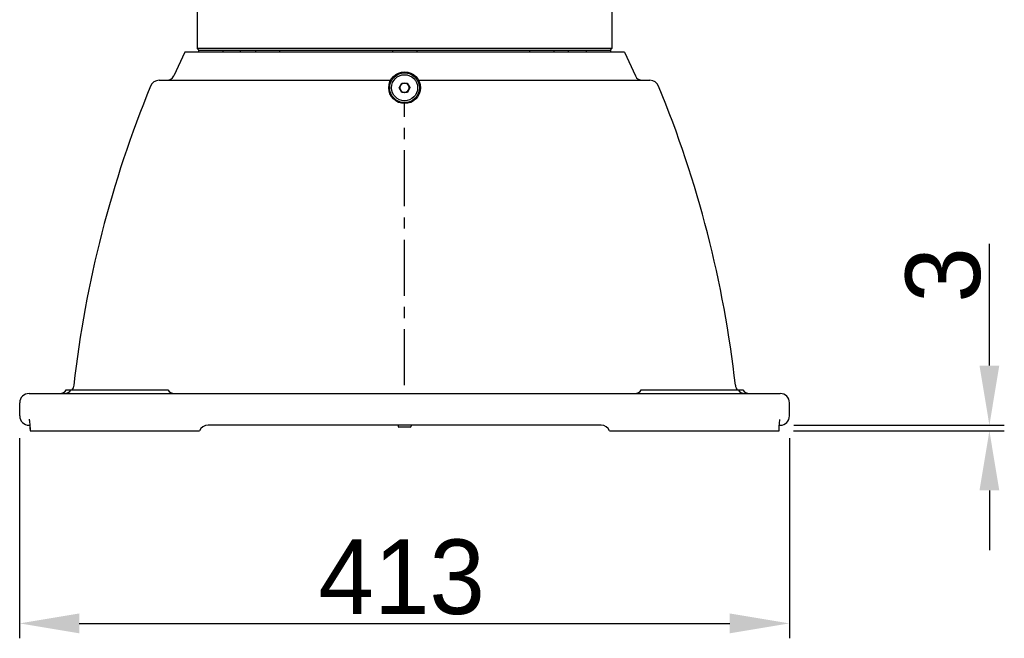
# Model space of a CAD drawing. Header units: millimetres. Extents: x 4086 to 10416, y 123 to 1549.
# Tile 5 of 99: x 6615 to 6747, y 604 to 687. Entities that reach past the tile are written whole.
import ezdxf

# ---------------------------------------------------------------- set-up
doc = ezdxf.new("R2010")
doc.units = ezdxf.units.MM
doc.linetypes.add('CENTER', pattern=[0.6, 0.375, -0.075, 0.075, -0.075])
for name, color, linetype in [('中心线', 7, 'Continuous'), ('外形图', 7, 'Continuous'), ('尺寸标注', 7, 'Continuous')]:
    doc.layers.add(name, color=color, linetype=linetype)
doc.styles.add('思源黑', font='SourceHanSansCN-Normal.ttf')
doc.dimstyles.new('尺寸标注_1_4比例中六', dxfattribs={"dimtxt": 10, "dimasz": 8, "dimexe": 2, "dimexo": 1.5, "dimgap": 1, "dimtad": 1, "dimdec": 1, "dimlfac": 4, "dimdsep": 46, "dimtxsty": '思源黑', "dimcen": 0.09, "dimadec": 0, "dimazin": 0, "dimtp": 0.01, "dimtm": 0.01, "dimtfac": 1, "dimtdec": 1, "dimtofl": 0, "dimtmove": 0, "dimatfit": 3, "dimfxl": 1, "dimtolj": 1, "dimarcsym": 0})

# ---------------------------------------------------------------- blocks, each defined once
blk = doc.blocks.new('*D779')
at = {"layer": 'Defpoints', "color": 0}
for p in [(6615.09, 632.58), (6718.34, 632.58), (6718.34, 606.26)]:
    blk.add_point(p, dxfattribs=at)
at = {"layer": '尺寸标注', "color": 0, "lineweight": -2}
for p, q in [((6615.09, 631.08), (6615.09, 604.26)), ((6718.34, 631.08), (6718.34, 604.26)), ((6623.09, 606.26), (6710.34, 606.26))]:
    blk.add_line(p, q, dxfattribs=at)
at = {"layer": '尺寸标注', "color": 0}
for points in [[(6623.09, 607.59), (6623.09, 604.93), (6615.09, 606.26)], [(6710.34, 604.93), (6710.34, 607.59), (6718.34, 606.26)]]:
    blk.add_solid(points, dxfattribs=at)
at = {"layer": '尺寸标注', "color": 0, "insert": (6666.33, 612.44), "char_height": 10, "attachment_point": 5, "style": '思源黑'}
blk.add_mtext('\\A1;413', dxfattribs=at)
blk = doc.blocks.new('*D780')
at = {"layer": 'Defpoints', "color": 0}
for p in [(6717.43, 632.83), (6745.16, 632.83), (6717.38, 632.08)]:
    blk.add_point(p, dxfattribs=at)
at = {"layer": '尺寸标注', "color": 0, "lineweight": -2}
for p, q in [((6745.16, 640.83), (6745.16, 657.14)), ((6718.93, 632.83), (6747.16, 632.83)), ((6718.88, 632.08), (6747.16, 632.08)), ((6745.16, 624.08), (6745.16, 616.08))]:
    blk.add_line(p, q, dxfattribs=at)
at = {"layer": '尺寸标注', "color": 0}
for points in [[(6743.83, 640.83), (6746.49, 640.83), (6745.16, 632.83)], [(6746.49, 624.08), (6743.83, 624.08), (6745.16, 632.08)]]:
    blk.add_solid(points, dxfattribs=at)
at = {"layer": '尺寸标注', "color": 0, "insert": (6738.98, 652.98), "char_height": 10, "attachment_point": 5, "rotation": 90, "style": '思源黑'}
blk.add_mtext('\\A1;3', dxfattribs=at)

msp = doc.modelspace()

# ---------------------------------------------------------------- linework, layer by layer
at = {"layer": '中心线', "color": 7, "linetype": 'CENTER', "ltscale": 20}
msp.add_line((6666.719, 638.186), (6666.719, 675.952), dxfattribs=at)
at = {"layer": '外形图', "color": 7, "linetype": 'Continuous'}
for p, q in [((6638.906, 695.719), (6638.906, 683.327)), ((6694.531, 695.719), (6694.531, 683.327)), ((6637.236, 682.827), (6635.756, 679.655)), ((6696.202, 682.827), (6637.236, 682.827)), ((6694.531, 683.327), (6638.906, 683.327)), ((6639.156, 683.077), (6638.906, 683.327)), ((6639.173, 683.077), (6639.094, 683.077)), ((6639.094, 683.077), (6639.094, 682.827)), ((6646.873, 683.077), (6639.173, 683.077)), ((6642.344, 683.077), (6642.344, 682.827)), ((6644.719, 682.827), (6644.719, 683.077)), ((6646.709, 683.077), (6646.709, 682.827)), ((6647.726, 683.077), (6646.873, 683.077)), ((6666.156, 683.077), (6647.726, 683.077)), ((6649.959, 683.077), (6649.959, 682.827)), ((6665.094, 683.077), (6665.094, 682.827)), ((6667.282, 683.077), (6666.156, 683.077)), ((6685.711, 683.077), (6667.282, 683.077)), ((6668.344, 683.077), (6668.344, 682.827)), ((6683.479, 683.077), (6683.479, 682.827)), ((6686.566, 683.077), (6685.711, 683.077)), ((6694.264, 683.077), (6686.566, 683.077)), ((6686.729, 683.077), (6686.729, 682.827)), ((6688.719, 682.827), (6688.719, 683.077)), ((6691.094, 683.077), (6691.094, 682.827)), ((6694.344, 683.077), (6694.264, 683.077)), ((6694.281, 683.077), (6694.531, 683.327)), ((6694.344, 683.077), (6694.344, 682.827)), ((6696.202, 682.827), (6697.681, 679.655)), ((6633.804, 679.077), (6664.844, 679.077)), ((6668.594, 679.077), (6699.634, 679.077)), ((6665.997, 678.062), (6666.345, 678.694)), ((6666.371, 677.445), (6665.997, 678.062)), ((6666.345, 678.694), (6667.066, 678.71)), ((6667.066, 678.71), (6667.44, 678.092)), ((6667.44, 678.092), (6667.093, 677.46)), ((6667.093, 677.46), (6666.371, 677.445)), ((6616.344, 637.077), (6717.094, 637.077)), ((6621.344, 637.577), (6634.969, 637.577)), ((6698.469, 637.577), (6712.094, 637.577)), ((6615.094, 634.077), (6615.094, 635.827)), ((6718.344, 634.077), (6718.344, 635.827)), ((6616.344, 632.827), (6616.456, 632.827)), ((6616.374, 633.62), (6616.374, 633.618)), ((6693.073, 632.827), (6640.365, 632.827)), ((6665.844, 632.827), (6665.844, 632.702)), ((6667.594, 632.827), (6667.594, 632.702)), ((6716.975, 632.711), (6716.982, 632.827)), ((6716.982, 632.827), (6717.094, 632.827)), ((6616.486, 632.077), (6639.219, 632.077)), ((6667.469, 632.577), (6665.969, 632.577)), ((6694.219, 632.077), (6716.952, 632.077))]:
    msp.add_line(p, q, dxfattribs=at)
for points in [[(6616.373, 633.622), (6616.375, 633.616), (6616.387, 633.548), (6616.406, 633.415), (6616.426, 633.227), (6616.446, 632.988), (6616.463, 632.705), (6616.477, 632.383), (6616.485, 632.077)], [(6616.462, 632.73), (6616.476, 632.412), (6616.485, 632.104)], [(6716.952, 632.077), (6716.962, 632.414), (6716.976, 632.733), (6716.994, 633.013), (6717.014, 633.247), (6717.034, 633.431), (6717.052, 633.558), (6717.06, 633.599)]]:
    msp.add_lwpolyline(points, dxfattribs=at)
for radius in [2.125, 2, 1.75]:
    msp.add_circle((6666.719, 678.077), radius, dxfattribs=at)
for centre, radius, start, end in [((6633.804, 677.827), 1.25, 89.99995, 157.65401), ((6634.85, 680.077), 1, 270, 335), ((6698.588, 680.077), 1, 205, 270), ((6699.634, 677.827), 1.25, 22.34557, 90.00003), ((6771.404, 621.269), 150.02, 157.65554, 173.52507), ((6666.719, 678.077), 0.625, 91.21135, 270.0553), ((6666.719, 678.077), 0.625, 271.21135, 90.0553), ((6562.034, 621.269), 150.02, 6.47493, 22.34446), ((6616.344, 635.827), 1.25, 90, 180), ((6620.478, 638.077), 1, 270, 330), ((6621.103, 638.077), 1, 270, 330), ((6635.835, 638.077), 1, 210, 270), ((6697.603, 638.077), 1, 270, 330), ((6712.335, 638.077), 1, 210, 270), ((6712.96, 638.077), 1, 210, 270), ((6717.094, 635.827), 1.25, 0, 90), ((6616.344, 634.077), 1.25, 180, 270), ((6717.094, 634.077), 1.25, 270, 0), ((6640.365, 631.577), 1.25, 90, 156.42174), ((6665.969, 632.702), 0.125, 180, 270), ((6667.469, 632.702), 0.125, 270, 0), ((6693.073, 631.577), 1.25, 23.57831, 90)]:
    msp.add_arc(centre, radius, start, end, dxfattribs=at)
for points in [[(6622.341, 638.186), (6622.316, 637.967), (6622.228, 637.748), (6622.095, 637.573)], [(6711.097, 638.186), (6711.122, 637.967), (6711.21, 637.748), (6711.343, 637.573)]]:
    msp.add_open_spline(points, degree=3, dxfattribs=at)

# ---------------------------------------------------------------- dimensions: what is measured, and where the dimension line sits
at = {"layer": '尺寸标注'}
dim = msp.add_linear_dim(base=(6745.161, 632.827), p1=(6717.381, 632.077), p2=(6717.429, 632.827), angle=90, dimstyle='尺寸标注_1_4比例中六', dxfattribs=at)
dim.commit()
dim.dimension.update_dxf_attribs({"geometry": '*D780', "text_midpoint": (6745.161, 652.983), "dimtype": 160})
dim = msp.add_linear_dim(base=(6718.344, 606.26), p1=(6615.094, 632.577), p2=(6718.344, 632.577), dimstyle='尺寸标注_1_4比例中六', dxfattribs=at)
dim.commit()
dim.dimension.update_dxf_attribs({"geometry": '*D779', "text_midpoint": (6666.328, 606.26), "dimtype": 160})

doc.saveas('drawing.dxf')
